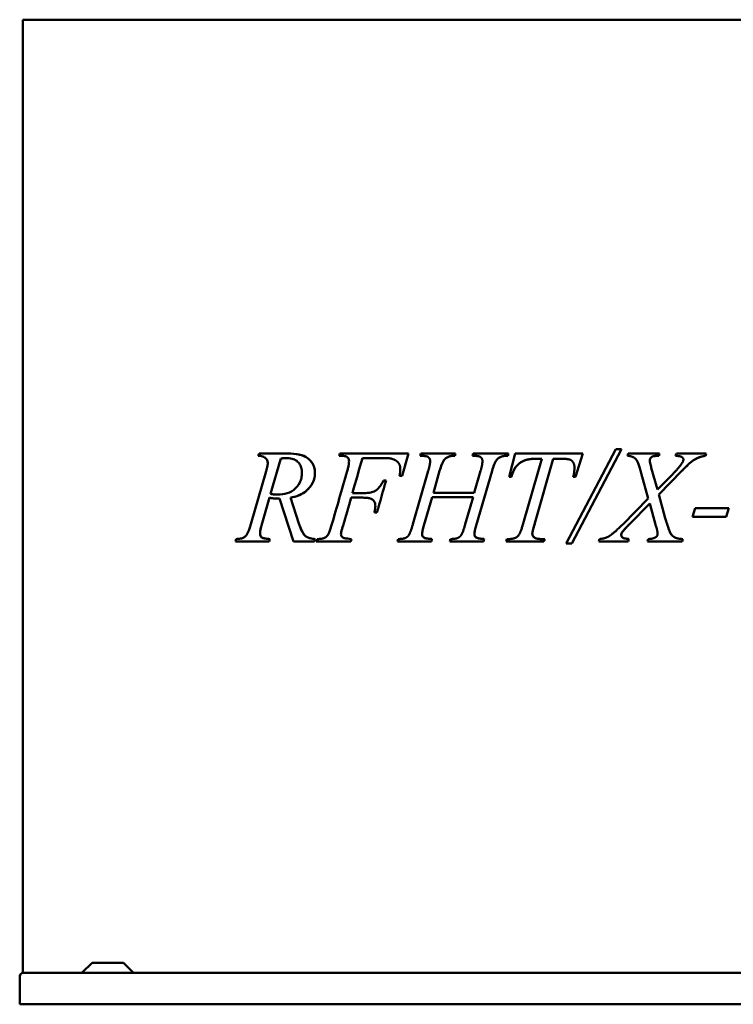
# Model space of a CAD drawing. Header units: millimetres. Extents: x 574 to 1526, y 351 to 1134.
# Tile 1 of 4: x 574 to 1141, y 351 to 1134. Entities that reach past the tile are written whole.
import ezdxf

# ---------------------------------------------------------------- set-up
doc = ezdxf.new("R2010")
doc.units = ezdxf.units.MM
doc.header["$LTSCALE"] = 5
doc.layers.add('Widoczne (ISO)', color=7, linetype='Continuous', lineweight=50)

msp = doc.modelspace()

# ---------------------------------------------------------------- linework, layer by layer
at = {"layer": 'Widoczne (ISO)'}
for p, q in [((575.93, 1134.25), (575.96, 1134.25)), ((575.93, 1134.25), (575.93, 375.75)), ((599.98, 1134.25), (575.96, 1134.25)), ((599.98, 1134.25), (815, 1134.25)), ((872.99, 1134.25), (815, 1134.25)), ((872.99, 1134.25), (1174.17, 1134.25)), ((1008.22, 717.48), (1047.74, 792.52)), ((1052.09, 792.52), (1012.74, 717.48)), ((1052.09, 792.52), (1012.74, 717.48)), ((1047.74, 792.52), (1052.09, 792.52)), ((763.27, 787.2), (763.9, 789.08)), ((763.51, 787.2), (763.51, 787.2)), ((763.9, 789.08), (786.72, 789.08)), ((781.18, 785.02), (773.05, 756.83)), ((781.18, 785.02), (773.05, 756.83)), ((781.18, 785.02), (781.18, 785.02)), ((785.06, 785.42), (785.07, 785.42)), ((872.99, 789.08), (828.19, 789.08)), ((846.15, 785.42), (860.27, 785.42)), ((846.15, 785.42), (846.15, 785.42)), ((872.99, 789.08), (882.75, 789.08)), ((882.75, 789.08), (877.6, 771.41)), ((882.75, 789.08), (877.6, 771.41)), ((891.96, 787.2), (892.59, 789.08)), ((892.59, 789.08), (920.15, 789.08)), ((914.49, 786.45), (914.49, 786.45)), ((919.18, 787.2), (919.18, 787.2)), ((920.15, 789.08), (919.64, 787.2)), ((920.15, 789.08), (919.64, 787.2)), ((933.65, 787.2), (934.16, 789.08)), ((934.16, 789.08), (962.3, 789.08)), ((956.35, 786.45), (956.35, 786.45)), ((961.2, 787.2), (961.2, 787.2)), ((962.3, 789.08), (961.67, 787.2)), ((962.3, 789.08), (961.67, 787.2)), ((962.76, 770.5), (967.68, 789.08)), ((967.68, 789.08), (1021.43, 789.08)), ((974.6, 735.21), (988.89, 784.91)), ((997.81, 784.91), (983.86, 735.44)), ((997.81, 784.91), (983.86, 735.44)), ((988.89, 784.91), (984.89, 784.91)), ((984.89, 784.91), (984.89, 784.91)), ((1003.59, 784.91), (997.81, 784.91)), ((997.81, 784.91), (997.81, 784.91)), ((1021.43, 789.08), (1015.66, 770.5)), ((1021.43, 789.08), (1015.66, 770.5)), ((1056.83, 787.2), (1057.35, 789.08)), ((1057.35, 789.08), (1082.45, 789.08)), ((1082.45, 789.08), (1081.83, 787.2)), ((1082.45, 789.08), (1081.83, 787.2)), ((1081.83, 787.2), (1081.83, 787.2)), ((1095.21, 787.2), (1095.78, 789.08)), ((1095.78, 789.08), (1119.46, 789.08)), ((1119.46, 789.08), (1118.88, 787.2)), ((1119.46, 789.08), (1118.88, 787.2)), ((1118.88, 787.2), (1118.88, 787.2)), ((1075.88, 777.59), (1080.68, 760.32)), ((1075.88, 777.59), (1080.68, 760.32)), ((757.38, 732.7), (769.51, 775.02)), ((877.6, 771.41), (875.66, 771.41)), ((886.29, 732.87), (898.48, 775.19)), ((907.51, 775.25), (902.54, 757.86)), ((907.51, 775.25), (902.54, 757.86)), ((935.08, 757.86), (940.11, 775.19)), ((949.2, 775.19), (936.68, 731.84)), ((949.2, 775.19), (936.68, 731.84)), ((964.64, 770.5), (962.76, 770.5)), ((1015.66, 770.5), (1013.77, 770.5)), ((1073.48, 753.11), (1067.87, 773.3)), ((1080.68, 760.32), (1091.61, 771.3)), ((1099.95, 774.96), (1081.88, 756.54)), ((1099.95, 774.96), (1081.88, 756.54)), ((1099.95, 774.96), (1099.95, 774.96)), ((864.91, 767.64), (862.96, 767.64)), ((1080.68, 760.32), (1080.68, 760.32)), ((772.14, 753.91), (765.85, 731.67)), ((772.14, 753.91), (765.85, 731.67)), ((772.14, 753.91), (772.14, 753.91)), ((773.05, 756.83), (773.05, 756.83)), ((778.89, 756.37), (778.89, 756.37)), ((779.61, 753.11), (779.61, 753.11)), ((791.24, 719.08), (780.09, 753.11)), ((780.09, 753.11), (780.09, 753.11)), ((788.9, 753.91), (795.59, 733.38)), ((788.9, 753.91), (788.9, 753.91)), ((788.9, 753.91), (795.59, 733.38)), ((837.11, 753.91), (846.49, 753.91)), ((837.11, 753.91), (837.11, 753.91)), ((847.41, 757.57), (838.14, 757.57)), ((838.14, 757.57), (838.14, 757.57)), ((901.51, 754.31), (895.04, 731.84)), ((901.51, 754.31), (895.04, 731.84)), ((901.51, 754.31), (901.51, 754.31)), ((934.16, 754.31), (901.51, 754.31)), ((902.54, 757.86), (935.08, 757.86)), ((902.54, 757.86), (902.54, 757.86)), ((927.93, 732.87), (934.16, 754.31)), ((1053.12, 732.64), (1073.48, 753.11)), ((1081.88, 756.54), (1086.92, 737.67)), ((1081.88, 756.54), (1081.88, 756.54)), ((1081.88, 756.54), (1086.92, 737.67)), ((1074.62, 749.28), (1058.26, 732.64)), ((1074.62, 749.28), (1058.26, 732.64)), ((1079.54, 731.61), (1074.62, 749.28)), ((1074.62, 749.28), (1074.62, 749.28)), ((1108.53, 738.59), (1110.65, 745.45)), ((1110.65, 745.45), (1137.41, 745.45)), ((1137.41, 745.45), (1135.3, 738.59)), ((1137.41, 745.45), (1135.3, 738.59)), ((855.58, 742.19), (857.64, 742.19)), ((1135.3, 738.59), (1108.53, 738.59)), ((765.85, 731.67), (765.85, 731.67)), ((830.71, 731.78), (830.71, 731.78)), ((895.04, 731.84), (895.04, 731.84)), ((936.68, 731.84), (936.68, 731.84)), ((983.86, 735.44), (983.86, 735.44)), ((745.09, 719.08), (745.66, 720.97)), ((766.13, 722.17), (766.13, 722.17)), ((772.37, 720.97), (771.85, 719.08)), ((772.37, 720.97), (771.85, 719.08)), ((772.37, 720.97), (772.37, 720.97)), ((808.57, 720.97), (808, 719.08)), ((808.57, 720.97), (808, 719.08)), ((808.57, 720.97), (808.57, 720.97)), ((809.43, 719.08), (810.12, 720.97)), ((837.45, 720.97), (837.45, 720.97)), ((873.88, 719.08), (874.51, 720.97)), ((901.39, 720.97), (900.99, 719.08)), ((901.39, 720.97), (900.99, 719.08)), ((901.39, 720.97), (901.39, 720.97)), ((915.58, 719.08), (916.26, 720.97)), ((943.03, 720.97), (942.45, 719.08)), ((943.03, 720.97), (942.45, 719.08)), ((943.03, 720.97), (943.03, 720.97)), ((960.36, 719.08), (960.93, 720.97)), ((960.93, 720.97), (962.3, 720.97)), ((988.72, 720.97), (988.72, 720.97)), ((988.72, 720.97), (991.07, 720.97)), ((991.07, 720.97), (990.49, 719.08)), ((991.07, 720.97), (990.49, 719.08)), ((1034.07, 719.08), (1034.64, 720.97)), ((1052.54, 726.18), (1052.54, 726.18)), ((1053.52, 721.83), (1053.52, 721.83)), ((1057.86, 720.97), (1057.35, 719.08)), ((1057.86, 720.97), (1057.35, 719.08)), ((1057.86, 720.97), (1057.86, 720.97)), ((1072.85, 719.08), (1073.42, 720.97)), ((1100.87, 720.97), (1100.3, 719.08)), ((1100.87, 720.97), (1100.3, 719.08)), ((1100.87, 720.97), (1100.87, 720.97)), ((771.85, 719.08), (745.09, 719.08)), ((808, 719.08), (791.24, 719.08)), ((815, 719.08), (809.43, 719.08)), ((815, 719.08), (836.83, 719.08)), ((900.99, 719.08), (873.88, 719.08)), ((942.45, 719.08), (915.58, 719.08)), ((990.49, 719.08), (960.36, 719.08)), ((1012.74, 717.48), (1008.22, 717.48)), ((1057.35, 719.08), (1034.07, 719.08)), ((1100.3, 719.08), (1072.85, 719.08)), ((631.05, 383.75), (623.05, 375.75)), ((631.05, 383.75), (656.09, 383.75)), ((656.09, 383.75), (664.09, 375.75)), ((573.51, 372.95), (573.51, 350.75)), ((573.58, 372.95), (573.58, 350.75)), ((575.96, 375.75), (575.93, 375.75)), ((575.96, 375.75), (576.36, 375.75)), ((576.36, 375.75), (576.38, 375.75)), ((576.38, 375.75), (864.91, 375.75)), ((864.91, 375.75), (872.99, 375.75)), ((1174.17, 375.75), (872.99, 375.75)), ((573.58, 350.75), (573.51, 350.75)), ((1473.58, 350.75), (573.58, 350.75))]:
    msp.add_line(p, q, dxfattribs=at)
for centre, major_axis, ratio, start_param, end_param in [((872.98, 923.48), (-82, -246), 0.000024, 0.983646, 0.992833), ((872.98, 878.79), (-81, -281.76), 0.000021, 1.126067, 1.233044), ((872.98, 878.79), (-82, -285.24), 0.000021, 1.131871, 1.237324), ((872.98, 910.86), (-82, -285.45), 0.000021, 0.897283, 1.074833), ((872.98, 795.96), (-81, -283.82), 0.000021, 1.380192, 1.470845), ((872.98, 795.96), (-82, -287.32), 0.000021, 1.382545, 1.472068), ((872.98, 877.88), (-81, -279.88), 0.000021, 1.021603, 1.111941), ((872.98, 877.88), (-82, -283.34), 0.000021, 1.029049, 1.117957), ((872.98, 827.57), (-81, -243), 0.000024, 1.108001, 1.116662), ((872.98, 827.57), (-82, -246), 0.000024, 1.114077, 1.122607), ((576.31, 372.95), (-2.8, 0), 0.99992, 4.712389, 6.283185), ((576.38, 372.95), (0, 2.8), 0.99992, 0, 1.570796)]:
    msp.add_ellipse(centre, major_axis=major_axis, ratio=ratio, start_param=start_param, end_param=end_param, dxfattribs=at)
for points, degree, knots in [([(770.77, 781.59), (770.77, 782.09), (770.7, 782.58), (770.43, 783.5), (770.23, 783.91), (769.61, 784.88), (769.15, 785.32), (768.19, 786.13), (767.5, 786.48), (765.67, 787.1), (764.44, 787.22), (763.27, 787.2)], 3, [0, 0, 0, 0, 0.150094, 0.150094, 0.299443, 0.299443, 0.542251, 0.542251, 0.97774, 0.97774, 1.68743, 1.68743, 1.68743, 1.68743]), ([(785.06, 785.42), (784.47, 785.42), (783.86, 785.39), (782.57, 785.25), (781.87, 785.15), (781.18, 785.02)], 3, [-0.5478254, -0.5478254, -0.5478254, -0.5478254, -0.2949023, -0.2949023, 0, 0, 0, 0]), ([(785.07, 785.42), (784.65, 785.42), (784.23, 785.41), (782.95, 785.31), (782.05, 785.18), (781.18, 785.02)], 3, [0, 0, 0, 0, 0.1751849, 0.1751849, 0.5472453, 0.5472453, 0.5472453, 0.5472453]), ([(797.93, 773.59), (797.93, 775.08), (797.77, 776.56), (797.04, 779.03), (796.59, 779.99), (795.6, 781.46), (794.92, 782.32), (792.7, 783.95), (791.43, 784.48), (788.52, 785.27), (786.75, 785.42), (785.07, 785.42)], 3, [0, 0, 0, 0, 0.448449, 0.448449, 0.801625, 0.801625, 1.0576, 1.0576, 1.324014, 1.324014, 1.676439, 1.676439, 1.676439, 1.676439]), ([(786.72, 789.08), (789.84, 789.08), (793.22, 788.85), (798.34, 787.58), (800.52, 786.78), (803.86, 784.42), (805.06, 783.11), (806.68, 780.72), (807.29, 779.47), (808.14, 776.55), (808.34, 774.98), (808.34, 773.36)], 3, [-3.164368, -3.164368, -3.164368, -3.164368, -2.152357, -2.152357, -1.479342, -1.479342, -0.947607, -0.947607, -0.486232, -0.486232, 0, 0, 0, 0]), ([(786.72, 789.08), (789.64, 789.08), (792.77, 788.88), (798.31, 787.65), (800.93, 786.66), (803.84, 784.32), (805.38, 782.94), (807.18, 779.67), (807.64, 778.46), (808.22, 775.9), (808.34, 774.64), (808.34, 773.36)], 3, [0, 0, 0, 0, 1.238854, 1.238854, 2.378102, 2.378102, 2.838295, 2.838295, 3.073656, 3.073656, 3.289016, 3.289016, 3.289016, 3.289016]), ([(835.45, 783.02), (835.45, 783.54), (835.38, 784.04), (835.1, 784.79), (834.91, 785.21), (834.26, 785.96), (833.93, 786.21), (832.92, 786.77), (832.27, 786.9), (830.74, 787.13), (829.28, 787.2), (827.56, 787.2)], 3, [0, 0, 0, 0, 0.154793, 0.154793, 0.241514, 0.241514, 0.3087492, 0.3087492, 0.431573, 0.431573, 0.6978631, 0.6978631, 0.6978631, 0.6978631]), ([(869.54, 784.91), (868.82, 785.09), (867.7, 785.21), (865.37, 785.34), (864.39, 785.37), (862.38, 785.42), (861.32, 785.42), (860.27, 785.42)], 3, [0, 0, 0, 0, 0.2224591, 0.2224591, 0.3749026, 0.3749026, 0.5411123, 0.5411123, 0.5411123, 0.5411123]), ([(872.99, 783.29), (872.42, 783.7), (871.82, 784.04), (870.65, 784.56), (870.1, 784.76), (869.54, 784.91)], 3, [0, 0, 0, 0, 0.2087531, 0.2087531, 0.3839562, 0.3839562, 0.3839562, 0.3839562]), ([(910.94, 783.77), (910.34, 782.88), (909.78, 781.66), (908.65, 778.84), (908.03, 776.95), (907.51, 775.25)], 3, [-0.9096535, -0.9096535, -0.9096535, -0.9096535, -0.5330731, -0.5330731, 0, 0, 0, 0]), ([(914.49, 786.45), (913.75, 786.14), (913.04, 785.75), (911.84, 784.84), (911.34, 784.35), (910.94, 783.77)], 3, [-0.4513187, -0.4513187, -0.4513187, -0.4513187, -0.2113237, -0.2113237, 0, 0, 0, 0]), ([(919.64, 787.2), (918.58, 787.21), (917.43, 787.18), (915.75, 786.9), (915.07, 786.74), (914.49, 786.45)], 3, [-0.5111673, -0.5111673, -0.5111673, -0.5111673, -0.1938465, -0.1938465, 0, 0, 0, 0]), ([(952.69, 783.71), (952.04, 782.77), (951.46, 781.56), (950.29, 778.72), (949.7, 776.88), (949.2, 775.19)], 3, [-0.9191892, -0.9191892, -0.9191892, -0.9191892, -0.5281345, -0.5281345, 0, 0, 0, 0]), ([(956.35, 786.45), (955.59, 786.13), (954.84, 785.72), (953.61, 784.8), (953.1, 784.3), (952.69, 783.71)], 3, [-0.4629969, -0.4629969, -0.4629969, -0.4629969, -0.2140421, -0.2140421, 0, 0, 0, 0]), ([(961.67, 787.2), (960.6, 787.21), (959.43, 787.18), (957.7, 786.91), (956.97, 786.74), (956.35, 786.45)], 3, [-0.527564, -0.527564, -0.527564, -0.527564, -0.2048252, -0.2048252, 0, 0, 0, 0]), ([(984.89, 784.91), (982.38, 784.91), (979.7, 784.73), (976.22, 783.9), (974.06, 783.31), (969.82, 780.57), (968.62, 779.1), (966.46, 776), (965.41, 773.3), (964.64, 770.5)], 3, [-2.717243, -2.717243, -2.717243, -2.717243, -1.700602, -1.700602, -1.269376, -1.269376, -0.870073, -0.870073, 0, 0, 0, 0]), ([(1081.83, 787.2), (1080.82, 787.2), (1079.59, 787.17), (1077.72, 786.95), (1077.22, 786.81), (1076.37, 786.43), (1076, 786.19), (1075.35, 785.54), (1075.11, 785.15), (1074.76, 784.32), (1074.68, 783.85), (1074.68, 783.37)], 3, [-0.6497691, -0.6497691, -0.6497691, -0.6497691, -0.5047472, -0.5047472, -0.3819029, -0.3819029, -0.2695816, -0.2695816, -0.1459703, -0.1459703, 0, 0, 0, 0]), ([(1118.88, 787.2), (1114.28, 786.51), (1111.55, 785.02), (1107.51, 782.54), (1103.98, 779.27), (1099.95, 774.96)], 3, [-2.694274, -2.694274, -2.694274, -2.694274, -1.769396, -1.769396, 0, 0, 0, 0]), ([(769.51, 775.02), (769.73, 775.75), (769.94, 776.51), (770.32, 778.09), (770.51, 778.98), (770.71, 780.41), (770.77, 781.01), (770.77, 781.59)], 3, [0, 0, 0, 0, 0.2385277, 0.2385277, 0.5010079, 0.5010079, 0.6743912, 0.6743912, 0.6743912, 0.6743912]), ([(833.97, 775.02), (834.25, 776), (834.52, 777.01), (834.97, 778.94), (835.17, 779.93), (835.39, 781.58), (835.45, 782.32), (835.45, 783.02)], 3, [0, 0, 0, 0, 0.3095138, 0.3095138, 0.6000594, 0.6000594, 0.8115696, 0.8115696, 0.8115696, 0.8115696]), ([(876.23, 776.67), (876.23, 780.11), (873.72, 782.77), (872.99, 783.29)], 2, [0, 0, 0, 1, 1.329002, 1.329002, 1.329002]), ([(1074.68, 783.37), (1074.68, 782.89), (1074.81, 782.12), (1075.22, 780.13), (1075.57, 778.73), (1075.88, 777.59)], 3, [-0.6051264, -0.6051264, -0.6051264, -0.6051264, -0.3544211, -0.3544211, 0, 0, 0, 0]), ([(778.89, 756.37), (781.37, 756.37), (783.91, 756.67), (788.58, 758.19), (790.76, 759.37), (793.45, 761.92), (795, 763.48), (796.8, 767.06), (797.26, 768.36), (797.81, 771.01), (797.93, 772.29), (797.93, 773.59)], 3, [0, 0, 0, 0, 1.051156, 1.051156, 2.032494, 2.032494, 2.423778, 2.423778, 2.619903, 2.619903, 2.793628, 2.793628, 2.793628, 2.793628]), ([(808.34, 773.36), (808.34, 771.8), (808.13, 770.29), (807.29, 767.29), (806.64, 765.88), (804.97, 763.1), (803.1, 760.51), (796.73, 755.85), (792.75, 754.55), (788.9, 753.91)], 3, [-5.340539, -5.340539, -5.340539, -5.340539, -4.231165, -4.231165, -3.040415, -3.040415, -1.644568, -1.644568, 0, 0, 0, 0]), ([(808.34, 773.36), (808.34, 771.76), (808.12, 770.23), (807.25, 767.19), (806.59, 765.77), (804.8, 762.85), (803.38, 761.08), (799.77, 757.9), (797.71, 756.69), (793.42, 754.88), (791.15, 754.28), (788.9, 753.91)], 3, [0, 0, 0, 0, 0.47853, 0.47853, 0.985413, 0.985413, 1.637909, 1.637909, 2.343136, 2.343136, 3.067083, 3.067083, 3.067083, 3.067083]), ([(847.41, 757.57), (849.2, 757.57), (851.12, 757.69), (855.01, 758.52), (856.22, 759.19), (857.87, 760.31), (858.76, 761.24), (860.82, 763.8), (861.99, 765.79), (862.96, 767.64)], 3, [0, 0, 0, 0, 0.568108, 0.568108, 1.237854, 1.237854, 2.235068, 2.235068, 3.970055, 3.970055, 3.970055, 3.970055]), ([(780.09, 753.11), (779.32, 753.1), (778.55, 753.12), (777.01, 753.2), (776.23, 753.27), (774.35, 753.5), (773.24, 753.68), (772.14, 753.91)], 3, [0, 0, 0, 0, 0.326744, 0.326744, 0.655302, 0.655302, 1.128182, 1.128182, 1.128182, 1.128182]), ([(773.05, 756.83), (774.09, 756.69), (775.14, 756.57), (777.07, 756.42), (777.99, 756.37), (778.89, 756.37)], 3, [-0.8218375, -0.8218375, -0.8218375, -0.8218375, -0.3818574, -0.3818574, 0, 0, 0, 0]), ([(773.05, 756.83), (773.64, 756.75), (774.24, 756.68), (775.41, 756.55), (775.99, 756.5), (777.34, 756.4), (778.12, 756.37), (778.89, 756.37)], 3, [0, 0, 0, 0, 0.2510615, 0.2510615, 0.4984502, 0.4984502, 0.8239333, 0.8239333, 0.8239333, 0.8239333]), ([(856.38, 747.28), (856.38, 748.2), (856.25, 749.13), (855.65, 750.65), (855.27, 751.24), (854.19, 752.36), (853.59, 752.71), (852.17, 753.31), (851.22, 753.53), (849.07, 753.85), (847.74, 753.91), (846.49, 753.91)], 3, [0, 0, 0, 0, 0.277075, 0.277075, 0.49245, 0.49245, 0.749372, 0.749372, 1.124752, 1.124752, 1.651434, 1.651434, 1.651434, 1.651434]), ([(855.58, 742.19), (855.81, 743.06), (856.01, 743.96), (856.29, 745.63), (856.38, 746.48), (856.38, 747.28)], 3, [0, 0, 0, 0, 0.2689627, 0.2689627, 0.508348, 0.508348, 0.508348, 0.508348]), ([(1086.92, 737.67), (1087.21, 736.59), (1087.62, 735.31), (1088.47, 732.67), (1089.06, 730.95), (1089.6, 729.38)], 3, [-0.8314576, -0.8314576, -0.8314576, -0.8314576, -0.4985635, -0.4985635, 0, 0, 0, 0]), ([(753.89, 724.12), (754.32, 724.75), (754.71, 725.49), (755.94, 728.16), (756.75, 730.58), (757.38, 732.7)], 3, [0, 0, 0, 0, 0.2613963, 0.2613963, 0.9570923, 0.9570923, 0.9570923, 0.9570923]), ([(765.85, 731.67), (765.49, 730.56), (765.17, 729.37), (764.77, 727.27), (764.65, 726.28), (764.65, 725.32)], 3, [-0.6533443, -0.6533443, -0.6533443, -0.6533443, -0.2876554, -0.2876554, 0, 0, 0, 0]), ([(765.85, 731.67), (765.63, 730.99), (765.43, 730.29), (765.06, 728.79), (764.89, 727.96), (764.7, 726.54), (764.65, 725.93), (764.65, 725.32)], 3, [0, 0, 0, 0, 0.2236538, 0.2236538, 0.474844, 0.474844, 0.6571867, 0.6571867, 0.6571867, 0.6571867]), ([(795.59, 733.38), (796.85, 729.61), (798.2, 726.5), (800.25, 723.78), (800.97, 723.06), (803.98, 721.48), (806.31, 721.09), (808.57, 720.97)], 3, [-3.009606, -3.009606, -3.009606, -3.009606, -1.572591, -1.572591, -0.960986, -0.960986, 0, 0, 0, 0]), ([(795.59, 733.38), (796.54, 730.52), (797.68, 727.66), (799.86, 724.13), (800.63, 723.42), (802.29, 722.27), (803.39, 721.85), (805.78, 721.21), (807.21, 721.04), (808.57, 720.97)], 3, [0, 0, 0, 0, 0.948959, 0.948959, 1.626854, 1.626854, 2.556704, 2.556704, 3.743362, 3.743362, 3.743362, 3.743362]), ([(818.52, 724.06), (818.93, 724.66), (819.31, 725.46), (820.45, 728.13), (821.24, 730.71), (821.84, 732.81)], 3, [0, 0, 0, 0, 0.2440329, 0.2440329, 0.9233891, 0.9233891, 0.9233891, 0.9233891]), ([(830.71, 731.78), (830.12, 729.97), (829.53, 727.98), (829.13, 725.94), (829.05, 725.37), (829.05, 724.92)], 3, [-0.5239681, -0.5239681, -0.5239681, -0.5239681, -0.1362873, -0.1362873, 0, 0, 0, 0]), ([(830.71, 731.78), (830.42, 730.9), (830.13, 729.96), (829.64, 728.23), (829.38, 727.25), (829.13, 725.88), (829.05, 725.35), (829.05, 724.92)], 3, [0, 0, 0, 0, 0.2831018, 0.2831018, 0.5455748, 0.5455748, 0.6973217, 0.6973217, 0.6973217, 0.6973217]), ([(895.04, 731.84), (894.64, 730.54), (894.22, 729.07), (893.72, 726.78), (893.56, 725.76), (893.56, 724.92)], 3, [-0.6037465, -0.6037465, -0.6037465, -0.6037465, -0.2518108, -0.2518108, 0, 0, 0, 0]), ([(936.68, 731.84), (936.26, 730.53), (935.82, 729.05), (935.31, 726.76), (935.13, 725.74), (935.13, 724.92)], 3, [-0.5983301, -0.5983301, -0.5983301, -0.5983301, -0.2470679, -0.2470679, 0, 0, 0, 0]), ([(983.86, 735.44), (982.99, 732.69), (981.9, 729.08), (981.34, 726.25), (981.23, 725.6), (981.23, 725.15)], 3, [-0.7017484, -0.7017484, -0.7017484, -0.7017484, -0.1365903, -0.1365903, 0, 0, 0, 0]), ([(1058.26, 732.64), (1056.97, 731.32), (1055.28, 729.55), (1053.52, 727.52), (1052.87, 726.73), (1052.54, 726.18)], 3, [-0.6461294, -0.6461294, -0.6461294, -0.6461294, -0.1940471, -0.1940471, 0, 0, 0, 0]), ([(1089.6, 729.38), (1089.98, 728.24), (1090.44, 726.99), (1091.5, 724.91), (1091.95, 724.32), (1093.19, 723.04), (1094.11, 722.42), (1095.8, 721.69), (1097.28, 721.14), (1100.87, 720.97)], 3, [-4.80773, -4.80773, -4.80773, -4.80773, -3.762659, -3.762659, -2.76557, -2.76557, -1.078605, -1.078605, 0, 0, 0, 0]), ([(745.66, 720.97), (746.25, 721), (746.86, 721.04), (747.96, 721.14), (748.49, 721.2), (749.63, 721.39), (750.3, 721.54), (750.81, 721.77)], 3, [0, 0, 0, 0, 0.2518545, 0.2518545, 0.4671296, 0.4671296, 0.7345716, 0.7345716, 0.7345716, 0.7345716]), ([(750.81, 721.77), (751.17, 721.92), (751.53, 722.09), (752.23, 722.49), (752.58, 722.73), (753.27, 723.32), (753.61, 723.68), (753.89, 724.12)], 3, [0, 0, 0, 0, 0.1602871, 0.1602871, 0.3215682, 0.3215682, 0.4998496, 0.4998496, 0.4998496, 0.4998496]), ([(764.65, 725.32), (764.65, 724.94), (764.69, 724.57), (764.86, 723.86), (765, 723.54), (765.43, 722.8), (765.77, 722.45), (766.13, 722.17)], 3, [-0.4006928, -0.4006928, -0.4006928, -0.4006928, -0.2871416, -0.2871416, -0.1751804, -0.1751804, 0, 0, 0, 0]), ([(764.65, 725.32), (764.65, 724.88), (764.7, 724.46), (764.92, 723.7), (765.07, 723.39), (765.51, 722.73), (765.81, 722.42), (766.13, 722.17)], 3, [0, 0, 0, 0, 0.1308999, 0.1308999, 0.2462078, 0.2462078, 0.4014155, 0.4014155, 0.4014155, 0.4014155]), ([(766.13, 722.17), (766.54, 721.89), (767.28, 721.66), (769.53, 721.23), (771.1, 721.07), (772.37, 720.97)], 3, [-0.9534175, -0.9534175, -0.9534175, -0.9534175, -0.5377262, -0.5377262, 0, 0, 0, 0]), ([(766.13, 722.17), (766.35, 722.02), (766.63, 721.91), (767.5, 721.61), (768.25, 721.47), (769.98, 721.19), (771.25, 721.06), (772.37, 720.97)], 3, [0, 0, 0, 0, 0.1006522, 0.1006522, 0.3220911, 0.3220911, 0.7314789, 0.7314789, 0.7314789, 0.7314789]), ([(810.12, 720.97), (810.75, 720.99), (811.4, 721.02), (812.56, 721.1), (813.11, 721.16), (814.09, 721.3), (814.58, 721.4), (815, 721.53)], 3, [0, 0, 0, 0, 0.2684673, 0.2684673, 0.4900726, 0.4900726, 0.6867498, 0.6867498, 0.6867498, 0.6867498]), ([(815.49, 721.72), (815.84, 721.86), (816.19, 722.03), (816.89, 722.44), (817.23, 722.68), (817.91, 723.27), (818.24, 723.63), (818.52, 724.06)], 3, [0, 0, 0, 0, 0.1534327, 0.1534327, 0.3107049, 0.3107049, 0.4819909, 0.4819909, 0.4819909, 0.4819909]), ([(829.05, 724.92), (829.05, 724.61), (829.08, 724.31), (829.23, 723.74), (829.34, 723.48), (829.72, 722.88), (830.01, 722.6), (830.53, 722.22), (830.72, 722.11), (832.22, 721.48), (834.47, 721.16), (837.45, 720.97)], 3, [-2.09298, -2.09298, -2.09298, -2.09298, -1.840135, -1.840135, -1.596002, -1.596002, -1.225664, -1.225664, -0.998437, -0.998437, 0, 0, 0, 0]), ([(829.05, 724.92), (829.05, 724.53), (829.1, 724.15), (829.34, 723.48), (829.5, 723.2), (830.05, 722.52), (830.46, 722.27), (830.89, 722.01), (831.3, 721.86), (832.99, 721.38), (834.96, 721.13), (837.45, 720.97)], 3, [0, 0, 0, 0, 0.11603, 0.11603, 0.218883, 0.218883, 0.399916, 0.399916, 0.933659, 0.933659, 2.672688, 2.672688, 2.672688, 2.672688]), ([(893.56, 724.92), (893.56, 724.64), (893.58, 724.37), (893.69, 723.85), (893.77, 723.61), (894.05, 723.03), (894.29, 722.73), (894.93, 722.17), (895.32, 721.97), (897.1, 721.38), (899.1, 721.13), (901.39, 720.97)], 3, [-1.51689, -1.51689, -1.51689, -1.51689, -1.352574, -1.352574, -1.201032, -1.201032, -0.970683, -0.970683, -0.689575, -0.689575, 0, 0, 0, 0]), ([(935.13, 724.92), (935.13, 724.65), (935.16, 724.38), (935.26, 723.87), (935.34, 723.64), (935.62, 723.07), (935.85, 722.77), (936.52, 722.17), (936.93, 721.98), (938.61, 721.4), (940.59, 721.13), (943.03, 720.97)], 3, [-1.476177, -1.476177, -1.476177, -1.476177, -1.335249, -1.335249, -1.204924, -1.204924, -1.002781, -1.002781, -0.732622, -0.732622, 0, 0, 0, 0]), ([(981.23, 725.15), (981.23, 724.86), (981.26, 724.57), (981.4, 724.02), (981.5, 723.76), (981.87, 723.06), (982.21, 722.68), (983.03, 722.01), (983.55, 721.7), (985.65, 721.09), (987.21, 720.97), (988.72, 720.97)], 3, [-1.351609, -1.351609, -1.351609, -1.351609, -1.191923, -1.191923, -1.037317, -1.037317, -0.75548, -0.75548, -0.453833, -0.453833, 0, 0, 0, 0]), ([(1052.54, 726.18), (1052.37, 725.89), (1052.22, 725.59), (1052.02, 724.99), (1051.97, 724.7), (1051.97, 724.4)], 3, [-0.1891347, -0.1891347, -0.1891347, -0.1891347, -0.0892754, -0.0892754, 0, 0, 0, 0]), ([(1051.97, 724.4), (1051.97, 724.13), (1052.01, 723.85), (1052.17, 723.33), (1052.29, 723.08), (1052.72, 722.44), (1053.1, 722.11), (1053.52, 721.83)], 3, [-0.3146326, -0.3146326, -0.3146326, -0.3146326, -0.2316364, -0.2316364, -0.1492326, -0.1492326, 0, 0, 0, 0]), ([(1053.52, 721.83), (1053.78, 721.68), (1054.34, 721.53), (1055.84, 721.24), (1056.97, 721.08), (1057.86, 720.97)], 3, [-0.4523088, -0.4523088, -0.4523088, -0.4523088, -0.269606, -0.269606, 0, 0, 0, 0])]:
    msp.add_open_spline(points, degree=degree, knots=knots, dxfattribs=at)
for points, degree in [([(763.51, 787.2), (763.43, 787.2), (763.35, 787.2), (763.27, 787.2)], 3), ([(899.96, 783.02), (899.96, 784.34), (898.65, 786.28), (895.96, 787.2), (891.96, 787.2)], 2), ([(910.94, 783.77), (909.4, 781.48), (907.51, 775.25)], 2), ([(914.49, 786.45), (912.09, 785.42), (910.94, 783.77)], 2), ([(919.64, 787.2), (916.15, 787.25), (914.49, 786.45)], 2), ([(941.54, 783.02), (941.54, 784.34), (940.28, 786.28), (937.59, 787.2), (933.65, 787.2)], 2), ([(952.69, 783.71), (950.98, 781.25), (949.2, 775.19)], 2), ([(956.35, 786.45), (953.84, 785.37), (952.69, 783.71)], 2), ([(961.67, 787.2), (958.07, 787.25), (956.35, 786.45)], 2), ([(984.89, 784.91), (978.6, 784.91), (970.88, 781.82), (966.13, 775.93), (964.64, 770.5)], 2), ([(1012.45, 783.48), (1010.74, 784.91), (1003.59, 784.91)], 2), ([(1067.87, 773.3), (1065.3, 782.62), (1061.52, 786.91), (1056.83, 787.2)], 2), ([(1081.83, 787.2), (1078.39, 787.2), (1075.94, 786.34), (1074.68, 784.51), (1074.68, 783.37)], 2), ([(1100.41, 786.11), (1099.04, 787.03), (1095.21, 787.2)], 2), ([(1118.88, 787.2), (1113.91, 786.45), (1106.42, 781.88), (1099.95, 774.96)], 2), ([(1101.38, 784.22), (1101.38, 785.42), (1100.41, 786.11)], 2), ([(1100.53, 781.76), (1101.38, 783.14), (1101.38, 784.22)], 2), ([(875.66, 771.41), (876.23, 774.62), (876.23, 776.67)], 2), ([(898.48, 775.19), (899.96, 780.33), (899.96, 783.02)], 2), ([(940.11, 775.19), (941.54, 780.22), (941.54, 783.02)], 2), ([(1014.74, 777.76), (1014.74, 781.54), (1012.45, 783.48)], 2), ([(1013.77, 770.5), (1014.74, 774.56), (1014.74, 777.76)], 2), ([(1074.68, 783.37), (1074.68, 782.11), (1075.88, 777.59)], 2), ([(1091.61, 771.3), (1098.07, 777.76), (1100.53, 781.76)], 2), ([(1086.92, 737.67), (1087.66, 734.98), (1089.6, 729.38)], 2), ([(882.98, 724.06), (884.35, 726.18), (886.29, 732.87)], 2), ([(895.04, 731.84), (893.56, 727.09), (893.56, 724.92)], 2), ([(924.61, 724.06), (925.98, 726.12), (927.93, 732.87)], 2), ([(936.68, 731.84), (935.13, 727.03), (935.13, 724.92)], 2), ([(968.48, 722.29), (969.96, 723.15), (972.42, 727.72), (974.6, 735.21)], 2), ([(983.86, 735.44), (981.23, 727.09), (981.23, 725.15)], 2), ([(1041.85, 722.97), (1045.91, 725.43), (1053.12, 732.64)], 2), ([(1058.26, 732.64), (1053.46, 727.72), (1052.54, 726.18)], 2), ([(1080.91, 725.26), (1080.91, 726.69), (1079.54, 731.61)], 2), ([(1089.6, 729.38), (1090.8, 725.72), (1093.32, 722.75), (1097.1, 721.14), (1100.87, 720.97)], 2), ([(815, 721.53), (815.16, 721.58), (815.34, 721.64), (815.49, 721.72)], 3), ([(874.51, 720.97), (878.63, 721.09), (879.95, 721.72)], 2), ([(879.95, 721.72), (882.01, 722.63), (882.98, 724.06)], 2), ([(893.56, 724.92), (893.56, 723.15), (896.25, 721.32), (901.39, 720.97)], 2), ([(916.26, 720.97), (920.32, 721.09), (921.64, 721.72)], 2), ([(921.64, 721.72), (923.7, 722.63), (924.61, 724.06)], 2), ([(935.13, 724.92), (935.13, 723.15), (937.88, 721.32), (943.03, 720.97)], 2), ([(962.3, 720.97), (966.3, 720.97), (968.48, 722.29)], 2), ([(981.23, 725.15), (981.23, 723.32), (984.55, 720.97), (988.72, 720.97)], 2), ([(1034.64, 720.97), (1039.05, 721.37), (1041.85, 722.97)], 2), ([(1052.54, 726.18), (1051.97, 725.26), (1051.97, 724.4)], 2), ([(1051.97, 724.4), (1051.97, 722.86), (1053.52, 721.83)], 2), ([(1053.52, 721.83), (1054.2, 721.43), (1057.86, 720.97)], 2), ([(1073.42, 720.97), (1077.65, 721.14), (1079.54, 722.57)], 2), ([(1079.54, 722.57), (1080.91, 723.6), (1080.91, 725.26)], 2)]:
    msp.add_open_spline(points, degree=degree, dxfattribs=at)

doc.saveas('drawing.dxf')
